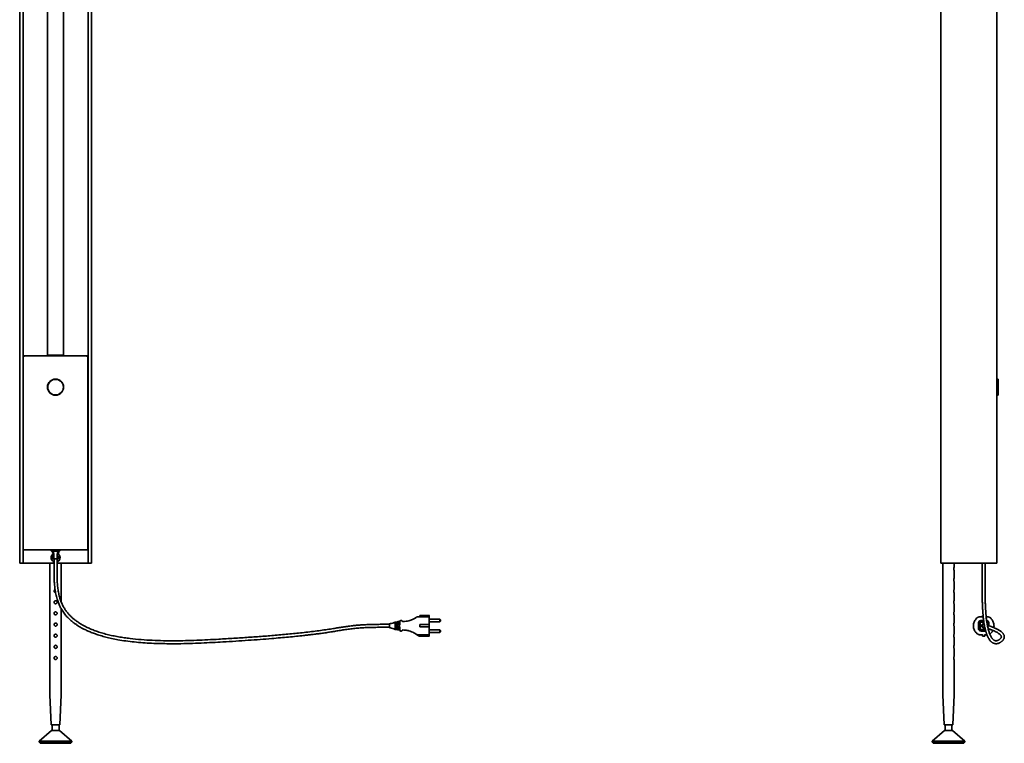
# Model space of a CAD drawing. Header units: millimetres. Extents: x 511 to 2277, y 413 to 4369.
# Tile 2 of 4: x 511 to 2277, y 1093 to 2391. Entities that reach past the tile are written whole.
import ezdxf

# ---------------------------------------------------------------- set-up
doc = ezdxf.new("R2010")
doc.units = ezdxf.units.MM
doc.header["$LTSCALE"] = 15

msp = doc.modelspace()

# ---------------------------------------------------------------- linework, layer by layer
at = {"color": 7, "linetype": 'Continuous', "lineweight": 35}
for p, q in [((510.6, 4046.4), (510.6, 1416.4)), ((516.6, 1416.4), (516.6, 4046.4)), ((633.3, 4046.4), (633.3, 1416.4)), ((639.3, 1416.4), (639.3, 4046.4)), ((2163.2, 4046.4), (2163.2, 1416.4)), ((2263.2, 1416.4), (2263.2, 4046.4)), ((560.5, 4021.4), (560.5, 1789.4)), ((589.4, 1789.4), (589.4, 4021.4)), ((516.8, 1786.7), (516.8, 1440.2)), ((516.8, 1786.7), (518.3, 1786.7)), ((518.3, 1786.7), (518.3, 1788.2)), ((518.3, 1788.2), (631.6, 1788.2)), ((562.9, 1789.4), (562.9, 1788.2)), ((587, 1788.2), (587, 1789.4)), ((631.6, 1788.2), (631.6, 1786.7)), ((631.6, 1786.7), (633.1, 1786.7)), ((633.1, 1440.2), (633.1, 1786.7)), ((2265.6, 1746.7), (2263.2, 1746.7)), ((2266.1, 1746.2), (2265.6, 1746.7)), ((2265.6, 1717.7), (2265.6, 1746.7)), ((2266.1, 1746.2), (2266.1, 1718.2)), ((2263.2, 1717.7), (2265.6, 1717.7)), ((2265.6, 1717.7), (2266.1, 1718.2)), ((516.8, 1440.2), (518.3, 1440.2)), ((518.3, 1440.2), (631.6, 1440.2)), ((567.9, 1440.2), (567.9, 1440.2)), ((568.9, 1438.2), (567.9, 1438.2)), ((572.9, 1438.2), (568.9, 1438.2)), ((569.9, 1436.2), (570.4, 1436.2)), ((570.4, 1434.2), (569.9, 1434.2)), ((570.4, 1436.2), (571.7, 1436.2)), ((571.5, 1434.2), (570.4, 1434.2)), ((570.9, 1433.3), (571.8, 1433.8)), ((572, 1433.3), (570.9, 1433.3)), ((571.9, 1436.4), (571.9, 1438)), ((572, 1433.3), (572, 1433.3)), ((572, 1433.2), (572.1, 1424.2)), ((576.9, 1438.2), (572.9, 1438.2)), ((580.9, 1438.2), (576.9, 1438.2)), ((577.7, 1424.2), (577.9, 1433.2)), ((577.9, 1438), (577.9, 1436.4)), ((579, 1433.3), (577.9, 1433.3)), ((578.1, 1436.2), (579.4, 1436.2)), ((578.1, 1433.8), (579, 1433.3)), ((579.4, 1434.2), (578.4, 1434.2)), ((579.4, 1436.2), (579.9, 1436.2)), ((579.9, 1434.2), (579.4, 1434.2)), ((581.9, 1438.2), (580.9, 1438.2)), ((581.9, 1440.2), (581.9, 1440.2)), ((631.6, 1440.2), (633.1, 1440.2)), ((510.6, 1416.4), (516.6, 1416.4)), ((516.6, 1416.4), (548.1, 1416.4)), ((548.1, 1416.4), (553.2, 1416.4)), ((553.2, 1416.4), (572.3, 1416.4)), ((564.9, 1416.4), (564.9, 1180.4)), ((568, 1430.4), (568, 1429.3)), ((568.1, 1423.4), (568, 1429.3)), ((568.1, 1423.4), (568.1, 1422.3)), ((572.1, 1429.5), (570.8, 1428.8)), ((570.8, 1428.8), (570.9, 1424)), ((570.9, 1424), (572.3, 1423.2)), ((570.9, 1419.5), (572, 1419.5)), ((572.3, 1419.5), (572, 1419.5)), ((577.7, 1424.2), (572.1, 1424.2)), ((572.3, 1424.2), (572.3, 1394.2)), ((577.6, 1394.2), (577.6, 1424.2)), ((577.6, 1423.2), (579.1, 1424.1)), ((577.9, 1419.5), (577.6, 1419.5)), ((577.6, 1416.4), (596.7, 1416.4)), ((579, 1428.8), (577.8, 1429.5)), ((577.9, 1419.5), (579, 1419.5)), ((579.1, 1424.1), (579, 1428.8)), ((579, 1426.6), (579, 1426.8)), ((581.8, 1429.4), (581.8, 1430.5)), ((581.8, 1429.4), (581.9, 1423.5)), ((581.9, 1422.4), (581.9, 1423.5)), ((584.9, 1347.2), (584.9, 1416.4)), ((601.8, 1416.4), (596.7, 1416.4)), ((633.3, 1416.4), (601.8, 1416.4)), ((639.3, 1416.4), (633.3, 1416.4)), ((2163.2, 1416.4), (2169.9, 1416.4)), ((2166.7, 1416.4), (2166.7, 1180.4)), ((2169.9, 1416.4), (2258.7, 1416.4)), ((2186.7, 1409.1), (2186.7, 1416.4)), ((2237.3, 1416.4), (2237.3, 1394.2)), ((2242.6, 1394.2), (2242.6, 1416.4)), ((2258.7, 1416.4), (2263.2, 1416.4)), ((577.7, 1406.4), (577.6, 1405.8)), ((2186.7, 1389.1), (2186.7, 1403.7)), ((2186.7, 1369.1), (2186.7, 1383.7)), ((2186.7, 1349.1), (2186.7, 1363.7)), ((2186.7, 1329.1), (2186.7, 1343.7)), ((584.9, 1180.4), (584.9, 1334.9)), ((1183.9, 1310.7), (1184.9, 1310.7)), ((1183.9, 1299.7), (1183.9, 1308.7)), ((1185.9, 1308.7), (1185.9, 1306.6)), ((1187.9, 1308.7), (1187.9, 1307.9)), ((1187.9, 1307.9), (1187.9, 1304.4)), ((1188.9, 1311.7), (1189.4, 1311.7)), ((1191.6, 1311.7), (1189.4, 1311.7)), ((1190.4, 1308.7), (1190.4, 1306.2)), ((1192.4, 1312.1), (1192.4, 1312)), ((1192.4, 1308.7), (1192.4, 1305.9)), ((1195, 1313.7), (1194.4, 1313.7)), ((1198.5, 1311.7), (1198.5, 1311.7)), ((1245.2, 1320.2), (1224.2, 1320.2)), ((1245.2, 1322.7), (1228.4, 1322.7)), ((1228.4, 1322.7), (1228.4, 1322.6)), ((1228.4, 1320.2), (1228.4, 1322.6)), ((1228.4, 1322.6), (1245.2, 1322.6)), ((1245.4, 1322.3), (1245.4, 1319.9)), ((1264.4, 1316.1), (1245.4, 1316.1)), ((1245.4, 1311.3), (1264.4, 1311.3)), ((1264.4, 1311.3), (1264.4, 1316.1)), ((2186.7, 1309.1), (2186.7, 1323.7)), ((2230.4, 1308.7), (2230.4, 1299.7)), ((2239.1, 1320.2), (2232.4, 1320.2)), ((2232.4, 1299.7), (2232.4, 1308.7)), ((2233.4, 1308.7), (2233.4, 1299.7)), ((2239.9, 1313.7), (2235.5, 1313.7)), ((2235.5, 1311.7), (2240.1, 1311.7)), ((2240.3, 1310.7), (2235.5, 1310.7)), ((2237.9, 1322.6), (2237.9, 1320.2)), ((2239.9, 1307.9), (2240.7, 1307.8)), ((2247.4, 1320.2), (2244.4, 1320.2)), ((2246.4, 1305.8), (2246.4, 1308.7)), ((2247.4, 1308.7), (2247.4, 1304.8)), ((2249.4, 1304.1), (2249.4, 1308.7)), ((1173.9, 1306.8), (1164.9, 1306.8)), ((1164.9, 1301.5), (1173.9, 1301.5)), ((1184.9, 1297.7), (1183.9, 1297.7)), ((1186, 1306), (1185.9, 1306.6)), ((1185.9, 1301.8), (1186, 1302.3)), ((1185.9, 1301.8), (1185.9, 1299.7)), ((1187.9, 1304.4), (1187.9, 1303.9)), ((1187.9, 1303.9), (1187.9, 1300.4)), ((1187.9, 1300.4), (1187.9, 1299.7)), ((1189.4, 1296.7), (1188.9, 1296.7)), ((1189.4, 1296.7), (1191.6, 1296.7)), ((1190.4, 1302.2), (1190.4, 1299.7)), ((1192.4, 1302.4), (1192.4, 1299.7)), ((1194.4, 1294.7), (1195, 1294.7)), ((1198.5, 1296.7), (1198.5, 1296.7)), ((1228.4, 1306.2), (1245.2, 1306.2)), ((1228.4, 1302.2), (1228.4, 1306.2)), ((1245.2, 1302.2), (1228.4, 1302.2)), ((1245.4, 1306), (1245.4, 1302.4)), ((1264.4, 1297.1), (1245.4, 1297.1)), ((1245.4, 1292.3), (1264.4, 1292.3)), ((1264.4, 1292.3), (1264.4, 1297.1)), ((2186.7, 1289.1), (2186.7, 1303.7)), ((2235.5, 1297.7), (2242.7, 1297.7)), ((2243, 1296.7), (2235.5, 1296.7)), ((2235.5, 1294.7), (2243.5, 1294.7)), ((2239.9, 1301.2), (2240.6, 1301.2)), ((1224.2, 1288.2), (1245.2, 1288.2)), ((1245.2, 1285.8), (1226.3, 1285.8)), ((1226.3, 1285.8), (1226.4, 1285.7)), ((1226.4, 1285.7), (1245.2, 1285.7)), ((1245.4, 1288.4), (1245.4, 1286)), ((2186.7, 1269.1), (2186.7, 1283.7)), ((2232.4, 1288.2), (2237.9, 1288.2)), ((2237.9, 1288.7), (2237.9, 1285.8)), ((2241.9, 1285.8), (2241.9, 1288.7)), ((2241.9, 1288.2), (2245.6, 1288.2)), ((2186.7, 1249.1), (2186.7, 1263.7)), ((2186.7, 1180.4), (2186.7, 1243.7)), ((564.9, 1180.4), (567.2, 1126.4)), ((582.7, 1126.4), (584.9, 1180.4)), ((2166.7, 1180.4), (2169, 1126.4)), ((2184.5, 1126.4), (2186.7, 1180.4)), ((567.9, 1116.4), (545.4, 1097.4)), ((567.2, 1126.4), (574.9, 1126.4)), ((567.9, 1116.4), (574.9, 1116.4)), ((568.7, 1126.4), (568.7, 1116.4)), ((574.9, 1126.4), (582.7, 1126.4)), ((574.9, 1116.4), (581.9, 1116.4)), ((581.2, 1116.4), (581.2, 1126.4)), ((604.4, 1097.4), (581.9, 1116.4)), ((2169.7, 1116.4), (2147.2, 1097.4)), ((2169, 1126.4), (2184.5, 1126.4)), ((2169.7, 1116.4), (2183.7, 1116.4)), ((2170.5, 1126.4), (2170.5, 1116.4)), ((2183, 1116.4), (2183, 1126.4)), ((2206.2, 1097.4), (2183.7, 1116.4)), ((545.4, 1097.4), (545.4, 1095.4)), ((545.4, 1097.4), (574.9, 1097.4)), ((545.4, 1095.4), (574.9, 1095.4)), ((547.4, 1095.4), (547.4, 1093.4)), ((574.9, 1097.4), (604.4, 1097.4)), ((574.9, 1095.4), (604.4, 1095.4)), ((602.4, 1093.4), (602.4, 1095.4)), ((604.4, 1095.4), (604.4, 1097.4)), ((2147.2, 1097.4), (2147.2, 1095.4)), ((2147.2, 1097.4), (2206.2, 1097.4)), ((2147.2, 1095.4), (2206.2, 1095.4)), ((2149.2, 1095.4), (2149.2, 1093.4)), ((2204.2, 1093.4), (2204.2, 1095.4)), ((2206.2, 1095.4), (2206.2, 1097.4)), ((547.4, 1093.4), (598.3, 1093.4)), ((598.3, 1093.4), (602.4, 1093.4)), ((2149.2, 1093.4), (2204.2, 1093.4))]:
    msp.add_line(p, q, dxfattribs=at)
at = {"color": 7, "linetype": 'Continuous', "lineweight": 35, "flags": 128}
for points in [[(570.9, 1427), (570.9, 1426.1), (570.9, 1425.9)], [(572.3, 1418.9), (571.9, 1419), (570.9, 1419.5)], [(579, 1419.5), (578.1, 1419), (577.6, 1418.9)], [(2237.9, 1322.6), (2238.4, 1322.6), (2238.9, 1322.6)]]:
    msp.add_lwpolyline(points, dxfattribs=at)
at = {"color": 7, "linetype": 'Continuous', "lineweight": 35}
for radius in [14.5, 14]:
    msp.add_circle((574.9, 1732.2), radius, dxfattribs=at)
for centre, radius, start, end in [((567.9, 1439.1), 0.914, 100.343, 270), ((567.7, 1440.2), 0.2, 280.343, 0), ((574.9, 1426.4), 7.5, 113.3515, 157.2036), ((574.9, 1426.4), 8, 120.6791, 149.876), ((569.9, 1435.2), 1, 90, 180), ((569.9, 1435.2), 1, 180, 270), ((571, 1433.2), 1, 1, 90), ((571.7, 1438), 0.2, 0, 90), ((571.7, 1436.4), 0.2, 270, 0), ((578.1, 1438), 0.2, 90, 180), ((578.1, 1436.4), 0.2, 180, 270), ((578.9, 1433.2), 1, 90, 179), ((574.9, 1426.4), 7.5, 23.3515, 67.2036), ((574.9, 1426.4), 8, 30.6791, 59.876), ((579.9, 1435.2), 1, 0, 90), ((579.9, 1435.2), 1, 270, 0), ((582.1, 1440.2), 0.2, 180, 259.657), ((581.9, 1439.1), 0.914, 270, 79.657), ((574.9, 1426.4), 8, 149.876, 210.6791), ((574.9, 1426.4), 7.5, 203.3515, 247.2036), ((574.9, 1426.4), 8, 210.6791, 239.876), ((574.9, 1426.4), 4, 136.2035, 180.2775), ((574.9, 1426.4), 4, 180.2775, 228.5092), ((574.9, 1426.4), 4, 311.4908, 0.2775), ((574.9, 1426.4), 4, 0.2775, 43.7965), ((574.9, 1426.4), 7.5, 293.3515, 337.2036), ((574.9, 1426.4), 8, 300.6791, 329.876), ((574.9, 1426.4), 8, 329.876, 30.6791), ((1184.9, 1309.7), 1, 0, 90), ((1188.9, 1310.7), 1, 90, 180), ((1189.4, 1310.7), 1, 0, 90), ((1191.6, 1312.7), 1, 270, 340.5288), ((1194.4, 1311.7), 2, 90, 180), ((1195, 1311.7), 2, 30.374, 90), ((1198.4, 1313.7), 2, 210.374, 271.9752), ((1224.2, 1317.2), 3, 90, 124.6284), ((1245.2, 1322.4), 0.25, 0, 90), ((1245.2, 1319.9), 0.25, 0, 90), ((1262.1, 1313.7), 3.38, 314.7603, 45.2397), ((2239.9, 1304.2), 3, 72.0586, 270), ((1184.9, 1298.7), 1, 270, 0), ((1186.9, 1306.2), 1, 192.6356, 270), ((1186.9, 1302.2), 1, 90, 167.3644), ((1188.9, 1297.7), 1, 180, 270), ((1189.4, 1297.7), 1, 270, 0), ((1191.4, 1306.2), 1, 180, 270), ((1191.4, 1302.2), 1, 90, 180), ((1191.4, 1306.2), 1, 270, 0), ((1191.4, 1302.2), 1, 0, 90), ((1191.6, 1295.7), 1, 19.4712, 90), ((1194.4, 1296.7), 2, 180, 270), ((1195, 1296.7), 2, 270, 329.626), ((1198.4, 1294.7), 2, 88.0248, 149.626), ((1262.1, 1294.7), 3.38, 314.7603, 45.2397), ((2239.9, 1304.2), 2.65, 61.9532, 241.9334), ((1224.2, 1291.2), 3, 235.3716, 270), ((1197, 1251.7), 45, 49.2793, 55.3716), ((1245.2, 1288.4), 0.25, 270, 0), ((1245.2, 1285.9), 0.25, 270, 0)]:
    msp.add_arc(centre, radius, start, end, dxfattribs=at)
for points, knots in [([(574.9, 1789.4), (574.2, 1789.4), (572.6, 1789.4), (570.4, 1789.4), (568.3, 1789.4), (566.3, 1789.4), (564.4, 1789.4), (562.8, 1789.4), (561.6, 1789.4), (560.9, 1789.4), (560.7, 1789.4), (560.7, 1789.4)], [0, 0, 0, 0, 0.114424, 0.22905, 0.342915, 0.456771, 0.582109, 0.707444, 0.831707, 0.955941, 1, 1, 1, 1]), ([(574.9, 1789.4), (575.7, 1789.4), (577.3, 1789.4), (579.5, 1789.4), (581.6, 1789.4), (583.6, 1789.4), (585.5, 1789.4), (587.1, 1789.4), (588.3, 1789.4), (589, 1789.4), (589.2, 1789.4), (589.2, 1789.4)], [0, 0, 0, 0, 0.114424, 0.22905, 0.342915, 0.456771, 0.582109, 0.707444, 0.831707, 0.955941, 1, 1, 1, 1]), ([(2186.7, 1403.7), (2186.7, 1403.7), (2186.7, 1403.6), (2186.6, 1403.9), (2186.5, 1404.4), (2186.4, 1405.1), (2186.3, 1406), (2186.3, 1406.9), (2186.4, 1407.8), (2186.5, 1408.5), (2186.7, 1409), (2186.7, 1409.2), (2186.7, 1409.1), (2186.7, 1409.1)], [0, 0, 0, 0, 0.03122, 0.134509, 0.2389, 0.346688, 0.455178, 0.560222, 0.663119, 0.768425, 0.876969, 0.984641, 1, 1, 1, 1]), ([(572.3, 1394.2), (572.3, 1391.9), (572.4, 1386.9), (572.9, 1378.8), (573.8, 1370), (575.4, 1361), (577.4, 1352.8), (579.8, 1345.5), (582.4, 1339.4), (585.9, 1333), (590.1, 1326.7), (595.2, 1320.6), (600.3, 1315.5), (605.3, 1311.3), (609.9, 1307.8), (614.1, 1305), (617.7, 1302.7), (620.8, 1300.9), (623.4, 1299.5), (627.1, 1297.6), (632.2, 1295.1), (639.1, 1292.2), (646.9, 1289.3), (655.5, 1286.5), (665.1, 1283.8), (675.7, 1281.3), (687.7, 1279), (701.3, 1276.8), (716.2, 1275.1), (731.7, 1273.7), (747.3, 1272.8), (763, 1272.2), (778.7, 1272), (796.3, 1272), (815.5, 1272.4), (836.1, 1273.2), (856, 1274.2), (876.5, 1275.3), (897.9, 1276.6), (920.1, 1278.1), (941.7, 1279.6), (961, 1281.1), (978, 1282.6), (992.7, 1283.9), (1006.6, 1285.3), (1017.9, 1286.5), (1026.8, 1287.5), (1033.8, 1288.3), (1041.3, 1289.2), (1049.4, 1290.3), (1058, 1291.5), (1066.6, 1292.8), (1075.2, 1294.2), (1083.9, 1295.6), (1092.8, 1297), (1102.1, 1298.4), (1111.5, 1299.5), (1119.4, 1300.2), (1125.7, 1300.6), (1130.3, 1300.8), (1135.2, 1301.1), (1140.5, 1301.2), (1146.3, 1301.4), (1151.1, 1301.4), (1154.8, 1301.5), (1157.2, 1301.5), (1159.7, 1301.5), (1162.3, 1301.5), (1164, 1301.5), (1164.9, 1301.5)], [0, 0, 0, 0, 0.01018, 0.022644, 0.036246, 0.050113, 0.063624, 0.074316, 0.084339, 0.093721, 0.106738, 0.118619, 0.129436, 0.139206, 0.147917, 0.155538, 0.162028, 0.167348, 0.171558, 0.175685, 0.185877, 0.197173, 0.209636, 0.223329, 0.238312, 0.254637, 0.27235, 0.293869, 0.316867, 0.340283, 0.363927, 0.38768, 0.41142, 0.435022, 0.467018, 0.498185, 0.528193, 0.556715, 0.59103, 0.624594, 0.657148, 0.688332, 0.71167, 0.73385, 0.754803, 0.77447, 0.785059, 0.795299, 0.806632, 0.819262, 0.832713, 0.846334, 0.85992, 0.873444, 0.888612, 0.903683, 0.918713, 0.933854, 0.940727, 0.947788, 0.955072, 0.963237, 0.97164, 0.981385, 0.984762, 0.988302, 0.992016, 0.995912, 1, 1, 1, 1]), ([(1164.9, 1306.8), (1163.2, 1306.8), (1159.8, 1306.8), (1154.7, 1306.8), (1149.7, 1306.7), (1144.9, 1306.6), (1140.2, 1306.5), (1135.6, 1306.4), (1129.8, 1306.1), (1122.8, 1305.7), (1115, 1305.1), (1106.8, 1304.3), (1098.6, 1303.2), (1090.1, 1302), (1081.8, 1300.6), (1072.6, 1299.1), (1062.2, 1297.5), (1050.2, 1295.7), (1037.4, 1294.1), (1024.2, 1292.5), (1011.2, 1291.1), (993.9, 1289.3), (972.5, 1287.4), (946.8, 1285.3), (920.9, 1283.5), (894.5, 1281.7), (870.1, 1280.3), (847.9, 1279), (828.1, 1278.2), (808.2, 1277.5), (788.4, 1277.2), (768.4, 1277.4), (748.5, 1278), (728.5, 1279.2), (711.8, 1280.9), (698.2, 1282.7), (687.8, 1284.4), (677.5, 1286.4), (667.3, 1288.7), (657.5, 1291.4), (648.4, 1294.3), (640.5, 1297.3), (634.5, 1299.9), (630.3, 1301.9), (627.6, 1303.3), (625, 1304.6), (622.4, 1306.1), (619.3, 1307.9), (615.5, 1310.4), (611, 1313.6), (606.5, 1317.1), (602.4, 1320.9), (598.7, 1324.7), (595, 1329.2), (591.4, 1334.2), (588, 1340), (585, 1346.6), (582.5, 1354.1), (580.5, 1362.3), (579.1, 1370.9), (578.2, 1379.4), (577.7, 1387.1), (577.6, 1392), (577.6, 1394.2)], [0, 0, 0, 0, 0.007909, 0.015628, 0.023148, 0.030466, 0.037638, 0.044735, 0.051747, 0.064382, 0.076806, 0.088763, 0.103439, 0.117272, 0.130827, 0.144721, 0.162211, 0.181104, 0.201268, 0.221774, 0.242012, 0.261266, 0.300906, 0.339846, 0.378924, 0.419088, 0.460373, 0.490526, 0.520802, 0.550923, 0.581339, 0.611865, 0.642227, 0.672396, 0.70348, 0.719336, 0.735326, 0.751392, 0.767471, 0.783433, 0.798064, 0.811015, 0.822389, 0.827516, 0.832285, 0.836707, 0.840842, 0.846073, 0.852972, 0.86146, 0.871455, 0.878921, 0.887017, 0.89575, 0.905151, 0.915289, 0.926271, 0.938261, 0.951173, 0.964582, 0.977834, 0.990031, 1, 1, 1, 1]), ([(2186.7, 1383.7), (2186.7, 1383.7), (2186.7, 1383.6), (2186.6, 1383.9), (2186.5, 1384.4), (2186.4, 1385.1), (2186.3, 1386), (2186.3, 1386.9), (2186.4, 1387.8), (2186.5, 1388.5), (2186.7, 1389), (2186.7, 1389.2), (2186.7, 1389.1), (2186.7, 1389.1)], [0, 0, 0, 0, 0.03122, 0.134509, 0.2389, 0.346688, 0.455178, 0.560222, 0.663119, 0.768425, 0.876969, 0.984641, 1, 1, 1, 1]), ([(2237.3, 1394.2), (2237.3, 1392.5), (2237.3, 1388.9), (2237.2, 1383.1), (2237.2, 1376.6), (2237.2, 1369), (2237.2, 1360.5), (2237.3, 1351.6), (2237.6, 1343.4), (2237.9, 1336), (2238.3, 1329.5), (2238.7, 1323.8), (2239.2, 1318.7), (2239.8, 1314.3), (2240.4, 1309.8), (2241.1, 1305.4), (2241.9, 1301.4), (2242.6, 1298.2), (2243.3, 1295.6), (2243.8, 1293.5), (2244.3, 1291.9), (2244.7, 1290.8), (2245, 1289.9), (2245.3, 1289), (2245.7, 1287.8), (2246.4, 1286.2), (2247.2, 1284.3), (2248.3, 1282.2), (2249.5, 1280.1), (2250.9, 1278.2), (2252.1, 1276.7), (2253.2, 1275.6), (2254.3, 1274.7), (2255.3, 1274), (2256.3, 1273.4), (2257.4, 1272.9), (2258.6, 1272.5), (2259.9, 1272.2), (2261.2, 1272), (2262.6, 1272), (2264.2, 1272.2), (2266, 1272.6), (2267.8, 1273.3), (2269.4, 1274.1), (2270.7, 1274.9), (2271.7, 1275.7), (2272.6, 1276.4), (2273.4, 1277.2), (2274.3, 1278.1), (2275.1, 1279), (2275.7, 1280.1), (2276.2, 1281.1), (2276.6, 1282.2), (2276.8, 1283.3), (2276.9, 1284.5), (2276.8, 1285.9), (2276.4, 1287.4), (2275.8, 1288.7), (2275, 1289.8), (2274.3, 1290.8), (2273.5, 1291.7), (2272.4, 1292.7), (2271.1, 1293.9), (2269.4, 1295.1), (2267.4, 1296.3), (2265.3, 1297.5), (2263.2, 1298.6), (2261.1, 1299.6), (2258.9, 1300.6), (2256.7, 1301.5), (2254.2, 1302.5), (2252, 1303.3), (2250, 1303.9), (2248.3, 1304.5), (2247.1, 1304.9), (2246.6, 1305), (2246.6, 1305)], [0, 0, 0, 0, 0.007954, 0.017596, 0.02834, 0.039696, 0.055101, 0.070154, 0.08437, 0.097634, 0.110113, 0.121935, 0.133181, 0.143892, 0.154082, 0.168371, 0.181404, 0.19308, 0.203296, 0.212305, 0.219512, 0.22484, 0.228776, 0.233264, 0.238497, 0.24827, 0.260006, 0.273794, 0.293252, 0.311219, 0.327538, 0.342123, 0.354778, 0.367264, 0.379559, 0.392449, 0.406854, 0.422468, 0.439505, 0.456917, 0.473881, 0.502953, 0.530325, 0.555762, 0.579122, 0.594797, 0.610462, 0.627765, 0.646496, 0.666238, 0.6851, 0.702682, 0.717806, 0.733879, 0.751522, 0.770045, 0.788791, 0.807234, 0.820134, 0.831976, 0.84306, 0.855471, 0.869354, 0.883961, 0.898093, 0.910838, 0.922435, 0.932314, 0.942178, 0.952133, 0.962281, 0.973275, 0.981106, 0.989822, 0.999618, 1, 1, 1, 1]), ([(2247.9, 1299.1), (2248.1, 1299), (2248.6, 1298.8), (2249.7, 1298.4), (2251.3, 1297.9), (2253.2, 1297.2), (2255.2, 1296.4), (2257.6, 1295.4), (2260.5, 1294.1), (2263.3, 1292.6), (2265.7, 1291.2), (2267.5, 1290), (2268.8, 1288.9), (2269.8, 1287.9), (2270.5, 1287.1), (2271, 1286.3), (2271.3, 1285.7), (2271.5, 1285.2), (2271.5, 1284.8), (2271.6, 1284.5), (2271.6, 1284.2), (2271.5, 1283.9), (2271.5, 1283.6), (2271.4, 1283.3), (2271.2, 1283), (2271.1, 1282.6), (2270.8, 1282.2), (2270.4, 1281.7), (2269.9, 1281.2), (2269.3, 1280.6), (2268.7, 1280), (2267.9, 1279.4), (2267.1, 1278.9), (2266.2, 1278.4), (2265.3, 1278), (2264.5, 1277.7), (2263.7, 1277.5), (2263, 1277.4), (2262.3, 1277.3), (2261.7, 1277.3), (2261.2, 1277.4), (2260.7, 1277.4), (2260.1, 1277.6), (2259.5, 1277.8), (2258.8, 1278.1), (2257.9, 1278.6), (2257.1, 1279.3), (2256.2, 1280.2), (2255.3, 1281.1), (2254.5, 1282.2), (2253.7, 1283.4), (2252.9, 1284.9), (2251.9, 1286.7), (2250.9, 1289), (2249.9, 1291.7), (2249, 1294.7), (2248.1, 1297.9), (2247.3, 1301.5), (2246.5, 1305.5), (2245.8, 1309.7), (2245.2, 1313.9), (2244.6, 1318.1), (2244.1, 1322.8), (2243.7, 1328.1), (2243.3, 1334.1), (2242.9, 1341), (2242.7, 1348.9), (2242.5, 1357.9), (2242.5, 1366.2), (2242.5, 1373.4), (2242.5, 1379.2), (2242.5, 1384.7), (2242.6, 1389.6), (2242.6, 1392.8), (2242.6, 1394.2)], [0, 0, 0, 0, 0.002892, 0.008148, 0.016132, 0.02514, 0.034249, 0.043364, 0.059991, 0.07752, 0.095453, 0.11272, 0.129371, 0.145392, 0.16162, 0.179086, 0.193642, 0.20767, 0.220529, 0.231985, 0.244161, 0.255856, 0.266972, 0.277417, 0.28838, 0.300913, 0.315149, 0.331244, 0.35016, 0.369878, 0.389977, 0.410388, 0.430964, 0.451334, 0.470923, 0.489503, 0.506962, 0.523216, 0.53867, 0.550718, 0.562673, 0.574522, 0.586486, 0.599474, 0.615254, 0.63234, 0.649553, 0.665636, 0.680592, 0.694433, 0.707397, 0.720678, 0.736321, 0.752472, 0.768811, 0.784303, 0.798871, 0.812559, 0.826136, 0.840697, 0.85093, 0.861574, 0.872643, 0.884171, 0.896229, 0.909165, 0.92337, 0.938927, 0.955407, 0.965409, 0.975204, 0.984488, 0.992895, 1, 1, 1, 1]), ([(575, 1363.7), (574.9, 1363.7), (574.5, 1363.6), (573.8, 1363.9), (573, 1364.4), (572.5, 1365.1), (572.2, 1366), (572.2, 1366.9), (572.5, 1367.8), (573.1, 1368.5), (573.7, 1368.9), (574, 1369), (574.1, 1369)], [0, 0, 0, 0, 0.0426, 0.156369, 0.271351, 0.390076, 0.509574, 0.625277, 0.738614, 0.854604, 0.974162, 1, 1, 1, 1]), ([(2186.7, 1363.7), (2186.7, 1363.7), (2186.7, 1363.6), (2186.6, 1363.9), (2186.5, 1364.4), (2186.4, 1365.1), (2186.3, 1366), (2186.3, 1366.9), (2186.4, 1367.8), (2186.5, 1368.5), (2186.7, 1369), (2186.7, 1369.2), (2186.7, 1369.1), (2186.7, 1369.1)], [0, 0, 0, 0, 0.03122, 0.134509, 0.2389, 0.346688, 0.455178, 0.560222, 0.663119, 0.768425, 0.876969, 0.984641, 1, 1, 1, 1]), ([(577.7, 1346.4), (577.7, 1346.1), (577.6, 1345.5), (577.2, 1344.7), (576.5, 1344.1), (575.6, 1343.7), (574.7, 1343.6), (573.8, 1343.9), (573, 1344.4), (572.5, 1345.1), (572.2, 1346), (572.2, 1346.9), (572.5, 1347.8), (573.1, 1348.5), (573.9, 1349), (574.8, 1349.2), (575.7, 1349.1), (576.6, 1348.7), (577.2, 1348.1), (577.6, 1347.3), (577.7, 1346.7), (577.7, 1346.4)], [0, 0, 0, 0, 0.052294, 0.104539, 0.158043, 0.212444, 0.265513, 0.317172, 0.369381, 0.42329, 0.47755, 0.530086, 0.581548, 0.634215, 0.688502, 0.742353, 0.794453, 0.846166, 0.899336, 0.953746, 1, 1, 1, 1]), ([(2186.7, 1343.7), (2186.7, 1343.7), (2186.7, 1343.6), (2186.6, 1343.9), (2186.5, 1344.4), (2186.4, 1345.1), (2186.3, 1346), (2186.3, 1346.9), (2186.4, 1347.8), (2186.5, 1348.5), (2186.7, 1349), (2186.7, 1349.2), (2186.7, 1349.1), (2186.7, 1349.1)], [0, 0, 0, 0, 0.03122, 0.134509, 0.2389, 0.346688, 0.455178, 0.560222, 0.663119, 0.768425, 0.876969, 0.984641, 1, 1, 1, 1]), ([(577.7, 1326.4), (577.7, 1326.1), (577.6, 1325.5), (577.2, 1324.7), (576.5, 1324.1), (575.6, 1323.7), (574.7, 1323.6), (573.8, 1323.9), (573, 1324.4), (572.5, 1325.1), (572.2, 1326), (572.2, 1326.9), (572.5, 1327.8), (573.1, 1328.5), (573.9, 1329), (574.8, 1329.2), (575.7, 1329.1), (576.6, 1328.7), (577.2, 1328.1), (577.6, 1327.3), (577.7, 1326.7), (577.7, 1326.4)], [0, 0, 0, 0, 0.052294, 0.104539, 0.158043, 0.212444, 0.265513, 0.317172, 0.369381, 0.42329, 0.47755, 0.530086, 0.581548, 0.634215, 0.688502, 0.742353, 0.794453, 0.846166, 0.899336, 0.953746, 1, 1, 1, 1]), ([(2186.7, 1323.7), (2186.7, 1323.7), (2186.7, 1323.6), (2186.6, 1323.9), (2186.5, 1324.4), (2186.4, 1325.1), (2186.3, 1326), (2186.3, 1326.9), (2186.4, 1327.8), (2186.5, 1328.5), (2186.7, 1329), (2186.7, 1329.2), (2186.7, 1329.1), (2186.7, 1329.1)], [0, 0, 0, 0, 0.03122, 0.134509, 0.2389, 0.346688, 0.455178, 0.560222, 0.663119, 0.768425, 0.876969, 0.984641, 1, 1, 1, 1]), ([(577.7, 1306.4), (577.7, 1306.1), (577.6, 1305.5), (577.2, 1304.7), (576.5, 1304.1), (575.6, 1303.7), (574.7, 1303.6), (573.8, 1303.9), (573, 1304.4), (572.5, 1305.1), (572.2, 1306), (572.2, 1306.9), (572.5, 1307.8), (573.1, 1308.5), (573.9, 1309), (574.8, 1309.2), (575.7, 1309.1), (576.6, 1308.7), (577.2, 1308.1), (577.6, 1307.3), (577.7, 1306.7), (577.7, 1306.4)], [0, 0, 0, 0, 0.052294, 0.104539, 0.158043, 0.212444, 0.265513, 0.317172, 0.369381, 0.42329, 0.47755, 0.530086, 0.581548, 0.634215, 0.688502, 0.742353, 0.794453, 0.846166, 0.899336, 0.953746, 1, 1, 1, 1]), ([(1181.5, 1309.7), (1180.3, 1309.2), (1177.9, 1308.3), (1175.2, 1308), (1173.9, 1307.9)], [0, 0, 0, 0, 0.504389, 1, 1, 1, 1]), ([(1173.9, 1307.9), (1173.9, 1307.9), (1173.9, 1307.8), (1173.9, 1307.2), (1173.9, 1306.4), (1173.9, 1305.3), (1173.9, 1304.1), (1173.9, 1302.9), (1173.9, 1301.8), (1173.9, 1301.3), (1173.9, 1301.1)], [0, 0, 0, 0, 0.12893, 0.255377, 0.372249, 0.499138, 0.628123, 0.756951, 0.882825, 1, 1, 1, 1]), ([(1184, 1310.7), (1183.4, 1310.5), (1182.4, 1310), (1181, 1309.4), (1180.3, 1309.2)], [0, 0, 0, 0, 0.549746, 1, 1, 1, 1]), ([(1183.9, 1310.7), (1183.8, 1310.6), (1183.4, 1310.4), (1182.9, 1310.2), (1182.7, 1310.1)], [0, 0, 0, 0, 0.50019, 1, 1, 1, 1]), ([(1183.9, 1308.7), (1183.9, 1308.8), (1183.9, 1308.9), (1183.9, 1309.1), (1183.9, 1309.2), (1183.9, 1309.6), (1183.9, 1310), (1183.9, 1310.3), (1183.9, 1310.5), (1183.9, 1310.6), (1183.9, 1310.7), (1183.9, 1310.7), (1183.9, 1310.7)], [0, 0, 0, 0, 0.1250395, 0.1287008, 0.1600753, 0.2505292, 0.4993289, 0.6243162, 0.7491714, 0.8740939, 0.9562184, 1, 1, 1, 1]), ([(1186, 1309.8), (1185.9, 1309.9), (1185.9, 1310), (1185.8, 1310.3), (1185.6, 1310.4), (1185.5, 1310.5), (1185.2, 1310.7), (1185.1, 1310.7), (1185, 1310.7)], [0, 0, 0, 0, 0.208753, 0.344101, 0.49987, 0.649289, 0.782584, 1, 1, 1, 1]), ([(1186.9, 1310.7), (1186.7, 1310.7), (1186.2, 1310.7), (1185.6, 1310.7), (1185.4, 1310.7), (1185.3, 1310.7)], [0, 0, 0, 0, 0.35922, 0.743817, 1, 1, 1, 1]), ([(1185.9, 1308.7), (1185.9, 1308.8), (1185.9, 1309.1), (1185.9, 1309.4), (1185.9, 1309.6), (1185.9, 1309.7), (1185.9, 1309.7)], [0, 0, 0, 0, 0.2503533, 0.4999291, 0.7497164, 1, 1, 1, 1]), ([(1186, 1309.8), (1186, 1309.8), (1186, 1309.8), (1186, 1309.7), (1186, 1309.7), (1186, 1309.7), (1186, 1309.7)], [0, 0, 0, 0, 0.101836, 0.212925, 0.480538, 1, 1, 1, 1]), ([(1186, 1309.7), (1186, 1309.6), (1186.1, 1309.5), (1186.3, 1309.3), (1186.5, 1309.1), (1186.8, 1309.1), (1186.9, 1309.1), (1186.9, 1309.1)], [0, 0, 0, 0, 0.2504861, 0.4999534, 0.7493761, 0.8770996, 1, 1, 1, 1]), ([(1186.9, 1309.1), (1187, 1309.1), (1187.1, 1309.1), (1187.4, 1309.1), (1187.6, 1309.3), (1187.8, 1309.5), (1187.9, 1309.6), (1187.9, 1309.7)], [0, 0, 0, 0, 0.122915, 0.250624, 0.500047, 0.749514, 1, 1, 1, 1]), ([(1187.9, 1310.7), (1187.9, 1310.6), (1187.9, 1310.6), (1187.9, 1310.1), (1187.9, 1309.5), (1187.9, 1308.9), (1187.9, 1308.7)], [0, 0, 0, 0, 0.2505063, 0.5000893, 0.7498233, 1, 1, 1, 1]), ([(1187.9, 1309.7), (1187.9, 1309.7), (1187.9, 1309.7), (1187.9, 1309.7), (1187.9, 1309.7), (1187.9, 1309.7), (1187.9, 1309.7), (1187.9, 1309.7), (1187.9, 1309.7), (1187.9, 1309.7), (1187.9, 1309.7), (1187.9, 1309.7), (1187.9, 1309.7), (1187.9, 1309.7), (1187.9, 1309.7), (1187.9, 1309.7), (1187.9, 1309.7), (1187.9, 1309.7), (1187.9, 1309.7), (1187.9, 1309.7), (1187.9, 1309.7), (1187.9, 1309.7), (1187.9, 1309.7), (1187.9, 1309.7), (1187.9, 1309.7)], [0, 0, 0, 0, 0.281954, 0.38089, 0.412186, 0.41323, 0.414506, 0.417949, 0.428947, 0.490482, 0.606124, 0.775956, 0.881208, 0.938918, 0.969044, 0.984425, 0.992194, 0.996099, 0.998057, 0.999036, 0.999527, 0.999868, 0.99996, 1, 1, 1, 1]), ([(1187.9, 1309.7), (1187.9, 1309.7), (1187.9, 1309.7), (1187.9, 1309.7), (1187.9, 1309.7), (1187.9, 1309.7), (1187.9, 1309.7), (1187.9, 1309.8), (1187.9, 1309.8), (1187.9, 1309.8), (1187.9, 1309.8)], [0, 0, 0, 0, 0.366049, 0.562654, 0.644019, 0.644924, 0.649876, 0.662399, 0.708367, 1, 1, 1, 1]), ([(1187.9, 1307.9), (1187.9, 1307.8), (1187.9, 1307.4), (1187.9, 1306.9), (1187.9, 1306.5), (1187.9, 1306.3)], [0, 0, 0, 0, 0.238391, 0.50194, 1, 1, 1, 1]), ([(1190.4, 1310.7), (1190.4, 1310.6), (1190.4, 1310.6), (1190.4, 1310.1), (1190.4, 1309.5), (1190.4, 1308.9), (1190.4, 1308.7)], [0, 0, 0, 0, 0.250217, 0.499966, 0.749574, 1, 1, 1, 1]), ([(1192.4, 1312), (1192.4, 1312), (1192.3, 1311.9), (1192.1, 1311.8), (1192, 1311.8), (1192, 1311.8)], [0, 0, 0, 0, 0.387828, 0.86284, 1, 1, 1, 1]), ([(1192.4, 1311.7), (1192.4, 1311.6), (1192.4, 1311.5), (1192.4, 1310.8), (1192.4, 1309.9), (1192.4, 1309.1), (1192.4, 1308.7)], [0, 0, 0, 0, 0.250514, 0.500125, 0.749881, 1, 1, 1, 1]), ([(1217.9, 1316.9), (1217, 1316.4), (1215.1, 1315.4), (1212, 1314.2), (1208.3, 1313.1), (1203.8, 1312.1), (1200.3, 1311.8), (1198.5, 1311.7)], [0, 0, 0, 0, 0.171918, 0.338203, 0.499515, 0.753222, 1, 1, 1, 1]), ([(1221.7, 1319.1), (1221.1, 1318.7), (1220, 1318), (1218.6, 1317.2), (1217.9, 1316.9)], [0, 0, 0, 0, 0.48296, 1, 1, 1, 1]), ([(1222.5, 1319.6), (1222.5, 1319.6), (1222.5, 1319.6), (1222.3, 1319.4), (1221.9, 1319.2), (1221.7, 1319.1)], [0, 0, 0, 0, 0.244584, 0.500108, 1, 1, 1, 1]), ([(1245.4, 1322.3), (1245.4, 1322.4), (1245.4, 1322.4), (1245.4, 1322.5), (1245.4, 1322.5), (1245.3, 1322.5), (1245.3, 1322.6), (1245.2, 1322.6), (1245.2, 1322.6)], [0, 0, 0, 0, 0.294172, 0.499198, 0.641436, 0.770567, 0.889037, 1, 1, 1, 1]), ([(1245.4, 1318.8), (1245.4, 1318), (1245.4, 1316.4), (1245.4, 1313.3), (1245.4, 1309.8), (1245.4, 1307.4), (1245.4, 1306.2)], [0, 0, 0, 0, 0.247371, 0.5, 0.752629, 1, 1, 1, 1]), ([(2186.7, 1303.7), (2186.7, 1303.7), (2186.7, 1303.6), (2186.6, 1303.9), (2186.5, 1304.4), (2186.4, 1305.1), (2186.3, 1306), (2186.3, 1306.9), (2186.4, 1307.8), (2186.5, 1308.5), (2186.7, 1309), (2186.7, 1309.2), (2186.7, 1309.1), (2186.7, 1309.1)], [0, 0, 0, 0, 0.03122, 0.134509, 0.2389, 0.346688, 0.455178, 0.560222, 0.663119, 0.768425, 0.876969, 0.984641, 1, 1, 1, 1]), ([(2225.8, 1292.2), (2225.3, 1292.9), (2224.1, 1294.4), (2222.7, 1297.3), (2221.7, 1300.6), (2221.3, 1304.2), (2221.7, 1307.7), (2222.7, 1311), (2224.1, 1313.9), (2225.3, 1315.4), (2225.8, 1316.1)], [0, 0, 0, 0, 0.124896, 0.250036, 0.37507, 0.499643, 0.624601, 0.749798, 0.874859, 1, 1, 1, 1]), ([(2225.8, 1316.1), (2226.3, 1316.6), (2227.1, 1317.6), (2228.3, 1318.5), (2228.8, 1319)], [0, 0, 0, 0, 0.50811, 1, 1, 1, 1]), ([(2228.8, 1319), (2229.4, 1319.3), (2230.4, 1320), (2231.8, 1320.1), (2232.4, 1320.2)], [0, 0, 0, 0, 0.51517, 1, 1, 1, 1]), ([(2235.5, 1313.7), (2234.8, 1313.6), (2233.5, 1313.5), (2231.8, 1312.3), (2230.7, 1310.6), (2230.5, 1309.3), (2230.4, 1308.7)], [0, 0, 0, 0, 0.249714, 0.499444, 0.749651, 1, 1, 1, 1]), ([(2235.5, 1311.7), (2235.1, 1311.6), (2234.3, 1311.5), (2233.3, 1310.8), (2232.6, 1309.9), (2232.5, 1309.1), (2232.4, 1308.7)], [0, 0, 0, 0, 0.249667, 0.499369, 0.749705, 1, 1, 1, 1]), ([(2235.5, 1310.7), (2235.2, 1310.6), (2234.8, 1310.6), (2234.3, 1310.4), (2233.9, 1310), (2233.6, 1309.6), (2233.5, 1309.1), (2233.4, 1308.9), (2233.4, 1308.7), (2233.4, 1308.7)], [0, 0, 0, 0, 0.2436823, 0.3710651, 0.4999302, 0.7488712, 0.8739391, 0.9560513, 1, 1, 1, 1]), ([(2239.9, 1300.4), (2239.5, 1300.5), (2238.7, 1300.5), (2237.7, 1301.1), (2236.8, 1302), (2236.3, 1303), (2236.1, 1304.3), (2236.4, 1305.5), (2236.9, 1306.5), (2237.5, 1307), (2237.8, 1307.3)], [0, 0, 0, 0, 0.12893, 0.255377, 0.372249, 0.499138, 0.628123, 0.756951, 0.882825, 1, 1, 1, 1]), ([(2237.8, 1307.3), (2238.1, 1307.5), (2238.8, 1307.8), (2239.6, 1307.9), (2239.9, 1307.9)], [0, 0, 0, 0, 0.496305, 1, 1, 1, 1]), ([(2249.4, 1308.7), (2249.4, 1309.3), (2249.2, 1310.6), (2248.1, 1312.3), (2246.6, 1313.3), (2245.6, 1313.5), (2245.2, 1313.5)], [0, 0, 0, 0, 0.2789599, 0.5576672, 0.8364364, 1, 1, 1, 1]), ([(2247.4, 1308.7), (2247.4, 1309.1), (2247.3, 1309.9), (2246.6, 1310.8), (2245.9, 1311.4), (2245.5, 1311.5), (2245.5, 1311.5)], [0, 0, 0, 0, 0.32748, 0.654599, 0.981861, 1, 1, 1, 1]), ([(2246.4, 1308.7), (2246.4, 1308.8), (2246.4, 1308.9), (2246.4, 1309.1), (2246.4, 1309.2), (2246.2, 1309.6), (2246, 1310), (2245.8, 1310.2), (2245.7, 1310.2)], [0, 0, 0, 0, 0.222107, 0.22861, 0.28434, 0.445013, 0.886953, 1, 1, 1, 1]), ([(2247.4, 1320.2), (2248.1, 1320.1), (2249.4, 1320), (2250.5, 1319.3), (2251, 1319)], [0, 0, 0, 0, 0.48483, 1, 1, 1, 1]), ([(2251, 1319), (2251.6, 1318.5), (2252.8, 1317.6), (2253.6, 1316.6), (2254.1, 1316.1)], [0, 0, 0, 0, 0.49189, 1, 1, 1, 1]), ([(2254.1, 1316.1), (2254.6, 1315.4), (2255.8, 1313.9), (2257.2, 1311), (2258.2, 1307.8), (2258.6, 1304.3), (2258.3, 1302), (2258.1, 1300.9)], [0, 0, 0, 0, 0.202733, 0.405863, 0.60882, 0.811029, 1, 1, 1, 1]), ([(1173.9, 1301.1), (1173.9, 1300.9), (1173.9, 1300.5), (1173.9, 1300.5), (1173.9, 1300.4)], [0, 0, 0, 0, 0.496305, 1, 1, 1, 1]), ([(1173.9, 1300.4), (1175.2, 1300.3), (1177.9, 1300.1), (1180.3, 1299.1), (1181.5, 1298.7)], [0, 0, 0, 0, 0.495611, 1, 1, 1, 1]), ([(1180.3, 1299.2), (1181, 1298.9), (1182.4, 1298.4), (1183.4, 1297.9), (1184, 1297.6)], [0, 0, 0, 0, 0.4502542, 1, 1, 1, 1]), ([(1182.7, 1298.2), (1182.9, 1298.1), (1183.4, 1298), (1183.8, 1297.8), (1184, 1297.6)], [0, 0, 0, 0, 0.476278, 1, 1, 1, 1]), ([(1183.9, 1297.7), (1183.9, 1297.7), (1183.9, 1297.7), (1183.9, 1298), (1183.9, 1298.3), (1183.9, 1298.8), (1183.9, 1299.2), (1183.9, 1299.5), (1183.9, 1299.6), (1183.9, 1299.7)], [0, 0, 0, 0, 0.243682, 0.371065, 0.49993, 0.748871, 0.873939, 0.956051, 1, 1, 1, 1]), ([(1186, 1306), (1185.9, 1306), (1185.9, 1306), (1185.8, 1306), (1185.6, 1306), (1185.5, 1306), (1185.2, 1306), (1185.1, 1306), (1185, 1306)], [0, 0, 0, 0, 0.208778, 0.344158, 0.499971, 0.649346, 0.78261, 1, 1, 1, 1]), ([(1186, 1302.3), (1185.9, 1302.3), (1185.9, 1302.3), (1185.8, 1302.3), (1185.6, 1302.3), (1185.5, 1302.4), (1185.2, 1302.4), (1185.1, 1302.4), (1185, 1302.4)], [0, 0, 0, 0, 0.208753, 0.344101, 0.49987, 0.649289, 0.782584, 1, 1, 1, 1]), ([(1185.3, 1297.7), (1185.4, 1297.7), (1185.6, 1297.7), (1186.2, 1297.7), (1186.7, 1297.7), (1186.9, 1297.7)], [0, 0, 0, 0, 0.256183, 0.64078, 1, 1, 1, 1]), ([(1185.9, 1298.7), (1185.9, 1298.7), (1185.9, 1298.7), (1185.9, 1299), (1185.9, 1299.3), (1185.9, 1299.5), (1185.9, 1299.7)], [0, 0, 0, 0, 0.250443, 0.500031, 0.749772, 1, 1, 1, 1]), ([(1186, 1306), (1186, 1306), (1186, 1306), (1186, 1306), (1186, 1306), (1186, 1306), (1186, 1306)], [0, 0, 0, 0, 0.5263336, 0.7901949, 0.8997172, 1, 1, 1, 1]), ([(1186, 1302.3), (1186, 1302.3), (1186, 1302.3), (1186, 1302.3), (1186, 1302.3), (1186, 1302.4), (1186, 1302.4)], [0, 0, 0, 0, 0.101836, 0.212925, 0.480538, 1, 1, 1, 1]), ([(1186.9, 1299.3), (1186.9, 1299.3), (1186.8, 1299.3), (1186.5, 1299.2), (1186.3, 1299.1), (1186.1, 1298.9), (1186, 1298.7), (1186, 1298.7)], [0, 0, 0, 0, 0.122915, 0.2506242, 0.5000468, 0.7495139, 1, 1, 1, 1]), ([(1186, 1298.7), (1186, 1298.7), (1186, 1298.6), (1186, 1298.6), (1186, 1298.6), (1186, 1298.6), (1186, 1298.6)], [0, 0, 0, 0, 0.526334, 0.790195, 0.899717, 1, 1, 1, 1]), ([(1187.9, 1298.7), (1187.9, 1298.7), (1187.8, 1298.9), (1187.6, 1299.1), (1187.4, 1299.2), (1187.1, 1299.3), (1187, 1299.3), (1186.9, 1299.3)], [0, 0, 0, 0, 0.250486, 0.499953, 0.749376, 0.8771, 1, 1, 1, 1]), ([(1187.9, 1302.1), (1187.9, 1301.8), (1187.9, 1301.5), (1187.9, 1300.9), (1187.9, 1300.6), (1187.9, 1300.4)], [0, 0, 0, 0, 0.500653, 0.762636, 1, 1, 1, 1]), ([(1187.9, 1299.7), (1187.9, 1299.4), (1187.9, 1298.9), (1187.9, 1298.2), (1187.9, 1297.8), (1187.9, 1297.7), (1187.9, 1297.7)], [0, 0, 0, 0, 0.250481, 0.500055, 0.749808, 1, 1, 1, 1]), ([(1190.4, 1299.7), (1190.4, 1299.4), (1190.4, 1298.9), (1190.4, 1298.2), (1190.4, 1297.8), (1190.4, 1297.7), (1190.4, 1297.7)], [0, 0, 0, 0, 0.2501989, 0.499928, 0.749541, 1, 1, 1, 1]), ([(1191.4, 1299.3), (1191.4, 1299.3), (1191.2, 1299.3), (1191, 1299.2), (1190.8, 1299.1), (1190.7, 1299), (1190.5, 1298.8), (1190.5, 1298.6), (1190.4, 1298.5)], [0, 0, 0, 0, 0.12189, 0.250284, 0.368144, 0.50049, 0.750198, 1, 1, 1, 1]), ([(1192.4, 1298.5), (1192.4, 1298.6), (1192.4, 1298.8), (1192.2, 1299), (1192, 1299.1), (1191.9, 1299.2), (1191.7, 1299.3), (1191.5, 1299.3), (1191.4, 1299.3)], [0, 0, 0, 0, 0.2498024, 0.4995106, 0.6318827, 0.7497158, 0.8781222, 1, 1, 1, 1]), ([(1192.4, 1299.7), (1192.4, 1299.3), (1192.4, 1298.5), (1192.4, 1297.5), (1192.4, 1296.8), (1192.4, 1296.7), (1192.4, 1296.7)], [0, 0, 0, 0, 0.250496, 0.500101, 0.749871, 1, 1, 1, 1]), ([(1198.5, 1296.7), (1199.7, 1296.6), (1202, 1296.4), (1205.5, 1295.9), (1209.4, 1295), (1213.7, 1293.6), (1216.5, 1292.2), (1217.9, 1291.5)], [0, 0, 0, 0, 0.163878, 0.330291, 0.500305, 0.744169, 1, 1, 1, 1]), ([(1217.9, 1291.5), (1218.6, 1291.1), (1220, 1290.4), (1221.1, 1289.6), (1221.7, 1289.3)], [0, 0, 0, 0, 0.51704, 1, 1, 1, 1]), ([(1245.2, 1306.2), (1245.2, 1306.2), (1245.3, 1306.2), (1245.4, 1306.2), (1245.4, 1306.2), (1245.4, 1306.2), (1245.4, 1306.2), (1245.4, 1306.2)], [0, 0, 0, 0, 0.213111, 0.426202, 0.63985, 0.854691, 1, 1, 1, 1]), ([(1245.4, 1302.2), (1245.4, 1302.2), (1245.4, 1302.2), (1245.4, 1302.2), (1245.3, 1302.2), (1245.3, 1302.2), (1245.2, 1302.2), (1245.2, 1302.2)], [0, 0, 0, 0, 0.216309, 0.432639, 0.648356, 0.862846, 1, 1, 1, 1]), ([(1245.4, 1302.2), (1245.4, 1301), (1245.4, 1298.5), (1245.4, 1295.1), (1245.4, 1292), (1245.4, 1290.4), (1245.4, 1289.6)], [0, 0, 0, 0, 0.247371, 0.5, 0.752629, 1, 1, 1, 1]), ([(2228.8, 1289.4), (2228.3, 1289.8), (2227.1, 1290.8), (2226.3, 1291.7), (2225.8, 1292.2)], [0, 0, 0, 0, 0.49189, 1, 1, 1, 1]), ([(2230.4, 1299.7), (2230.5, 1299), (2230.7, 1297.7), (2231.8, 1296.1), (2233.5, 1294.9), (2234.8, 1294.8), (2235.5, 1294.7)], [0, 0, 0, 0, 0.250163, 0.5001, 0.750092, 1, 1, 1, 1]), ([(2232.4, 1299.7), (2232.5, 1299.3), (2232.6, 1298.5), (2233.3, 1297.5), (2234.3, 1296.8), (2235.1, 1296.7), (2235.5, 1296.7)], [0, 0, 0, 0, 0.2502331, 0.5001903, 0.7502571, 1, 1, 1, 1]), ([(2233.4, 1299.7), (2233.5, 1299.5), (2233.5, 1299.4), (2233.5, 1299.2), (2233.5, 1299.1), (2233.6, 1298.8), (2233.9, 1298.3), (2234.3, 1298), (2234.7, 1297.8), (2235, 1297.7), (2235.3, 1297.7), (2235.4, 1297.7), (2235.5, 1297.7)], [0, 0, 0, 0, 0.1250395, 0.1287008, 0.1600753, 0.2505292, 0.4993289, 0.6243162, 0.7491714, 0.8740939, 0.9562184, 1, 1, 1, 1]), ([(2238.7, 1301.8), (2238.7, 1301.8), (2238.7, 1301.8), (2238.8, 1301.8), (2238.9, 1301.8), (2239.1, 1301.7), (2239.3, 1301.7), (2239.5, 1301.6), (2240, 1301.5), (2240.7, 1301.2), (2241.4, 1301.1), (2241.9, 1300.9), (2242, 1300.9)], [0, 0, 0, 0, 0.093827, 0.182644, 0.266756, 0.346456, 0.422014, 0.493687, 0.648601, 0.786038, 0.970186, 1, 1, 1, 1]), ([(2242.1, 1301.1), (2241.7, 1300.9), (2241.1, 1300.5), (2240.3, 1300.5), (2239.9, 1300.4)], [0, 0, 0, 0, 0.496305, 1, 1, 1, 1]), ([(2248.4, 1296.8), (2248.7, 1297.1), (2249.1, 1297.6), (2249.2, 1298.3), (2249.2, 1298.5)], [0, 0, 0, 0, 0.591679, 1, 1, 1, 1]), ([(2254.1, 1292.2), (2253.6, 1291.7), (2252.8, 1290.8), (2251.6, 1289.8), (2251, 1289.4)], [0, 0, 0, 0, 0.5081098, 1, 1, 1, 1]), ([(2256.4, 1295.9), (2256.2, 1295.4), (2255.5, 1294), (2254.6, 1292.9), (2254.1, 1292.2)], [0, 0, 0, 0, 0.320833, 1, 1, 1, 1]), ([(577.7, 1286.4), (577.7, 1286.1), (577.6, 1285.5), (577.2, 1284.7), (576.5, 1284.1), (575.6, 1283.7), (574.7, 1283.6), (573.8, 1283.9), (573, 1284.4), (572.5, 1285.1), (572.2, 1286), (572.2, 1286.9), (572.5, 1287.8), (573.1, 1288.5), (573.9, 1289), (574.8, 1289.2), (575.7, 1289.1), (576.6, 1288.7), (577.2, 1288.1), (577.6, 1287.3), (577.7, 1286.7), (577.7, 1286.4)], [0, 0, 0, 0, 0.052294, 0.104539, 0.158043, 0.212444, 0.265513, 0.317172, 0.369381, 0.42329, 0.47755, 0.530086, 0.581548, 0.634215, 0.688502, 0.742353, 0.794453, 0.846166, 0.899336, 0.953746, 1, 1, 1, 1]), ([(1221.7, 1289.3), (1221.9, 1289.1), (1222.3, 1288.9), (1222.5, 1288.7), (1222.5, 1288.7), (1222.5, 1288.7)], [0, 0, 0, 0, 0.499129, 0.755047, 1, 1, 1, 1]), ([(1245.4, 1286), (1245.4, 1286), (1245.4, 1285.9), (1245.4, 1285.9), (1245.4, 1285.8), (1245.3, 1285.8), (1245.3, 1285.8), (1245.2, 1285.8), (1245.2, 1285.8)], [0, 0, 0, 0, 0.294212, 0.499206, 0.641453, 0.770585, 0.88905, 1, 1, 1, 1]), ([(2186.7, 1283.7), (2186.7, 1283.7), (2186.7, 1283.6), (2186.6, 1283.9), (2186.5, 1284.4), (2186.4, 1285.1), (2186.3, 1286), (2186.3, 1286.9), (2186.4, 1287.8), (2186.5, 1288.5), (2186.7, 1289), (2186.7, 1289.2), (2186.7, 1289.1), (2186.7, 1289.1)], [0, 0, 0, 0, 0.03122, 0.134509, 0.2389, 0.346688, 0.455178, 0.560222, 0.663119, 0.768425, 0.876969, 0.984641, 1, 1, 1, 1]), ([(2232.4, 1288.2), (2231.8, 1288.2), (2230.4, 1288.4), (2229.4, 1289), (2228.8, 1289.4)], [0, 0, 0, 0, 0.48483, 1, 1, 1, 1]), ([(577.7, 1266.4), (577.7, 1266.1), (577.6, 1265.5), (577.2, 1264.7), (576.5, 1264.1), (575.6, 1263.7), (574.7, 1263.6), (573.8, 1263.9), (573, 1264.4), (572.5, 1265.1), (572.2, 1266), (572.2, 1266.9), (572.5, 1267.8), (573.1, 1268.5), (573.9, 1269), (574.8, 1269.2), (575.7, 1269.1), (576.6, 1268.7), (577.2, 1268.1), (577.6, 1267.3), (577.7, 1266.7), (577.7, 1266.4)], [0, 0, 0, 0, 0.052294, 0.104539, 0.158043, 0.212444, 0.265513, 0.317172, 0.369381, 0.42329, 0.47755, 0.530086, 0.581548, 0.634215, 0.688502, 0.742353, 0.794453, 0.846166, 0.899336, 0.953746, 1, 1, 1, 1]), ([(2186.7, 1263.7), (2186.7, 1263.7), (2186.7, 1263.6), (2186.6, 1263.9), (2186.5, 1264.4), (2186.4, 1265.1), (2186.3, 1266), (2186.3, 1266.9), (2186.4, 1267.8), (2186.5, 1268.5), (2186.7, 1269), (2186.7, 1269.2), (2186.7, 1269.1), (2186.7, 1269.1)], [0, 0, 0, 0, 0.03122, 0.134509, 0.2389, 0.346688, 0.455178, 0.560222, 0.663119, 0.768425, 0.876969, 0.984641, 1, 1, 1, 1]), ([(577.7, 1246.4), (577.7, 1246.1), (577.6, 1245.5), (577.2, 1244.7), (576.5, 1244.1), (575.6, 1243.7), (574.7, 1243.6), (573.8, 1243.9), (573, 1244.4), (572.5, 1245.1), (572.2, 1246), (572.2, 1246.9), (572.5, 1247.8), (573.1, 1248.5), (573.9, 1249), (574.8, 1249.2), (575.7, 1249.1), (576.6, 1248.7), (577.2, 1248.1), (577.6, 1247.3), (577.7, 1246.7), (577.7, 1246.4)], [0, 0, 0, 0, 0.052294, 0.104539, 0.158043, 0.212444, 0.265513, 0.317172, 0.369381, 0.42329, 0.47755, 0.530086, 0.581548, 0.634215, 0.688502, 0.742353, 0.794453, 0.846166, 0.899336, 0.953746, 1, 1, 1, 1]), ([(2186.7, 1243.7), (2186.7, 1243.7), (2186.7, 1243.6), (2186.6, 1243.9), (2186.5, 1244.4), (2186.4, 1245.1), (2186.3, 1246), (2186.3, 1246.9), (2186.4, 1247.8), (2186.5, 1248.5), (2186.7, 1249), (2186.7, 1249.2), (2186.7, 1249.1), (2186.7, 1249.1)], [0, 0, 0, 0, 0.03122, 0.134509, 0.2389, 0.346688, 0.455178, 0.560222, 0.663119, 0.768425, 0.876969, 0.984641, 1, 1, 1, 1])]:
    msp.add_open_spline(points, degree=3, knots=knots, dxfattribs=at)
for points in [[(1187.9, 1310.7), (1187.8, 1310.7), (1187.5, 1310.7), (1187.1, 1310.7), (1186.9, 1310.7)], [(1245.4, 1319.9), (1245.4, 1319.9), (1245.4, 1319.8), (1245.4, 1319.1), (1245.4, 1318.8)], [(1187.9, 1306), (1187.9, 1305.8), (1187.8, 1305.6), (1187.6, 1305.4), (1187.3, 1305.2), (1187.1, 1305.2), (1186.9, 1305.2)], [(1186.9, 1303.2), (1187.1, 1303.2), (1187.3, 1303.1), (1187.6, 1303), (1187.8, 1302.7), (1187.9, 1302.5), (1187.9, 1302.4)], [(1186.9, 1297.7), (1187.1, 1297.7), (1187.5, 1297.7), (1187.8, 1297.7), (1187.9, 1297.7)], [(1245.4, 1289.6), (1245.4, 1289.2), (1245.4, 1288.6), (1245.4, 1288.5), (1245.4, 1288.4)], [(2241.9, 1285.8), (2241.3, 1285.7), (2239.9, 1285.6), (2238.6, 1285.7), (2237.9, 1285.8)]]:
    msp.add_open_spline(points, degree=3, dxfattribs=at)

doc.saveas('drawing.dxf')
